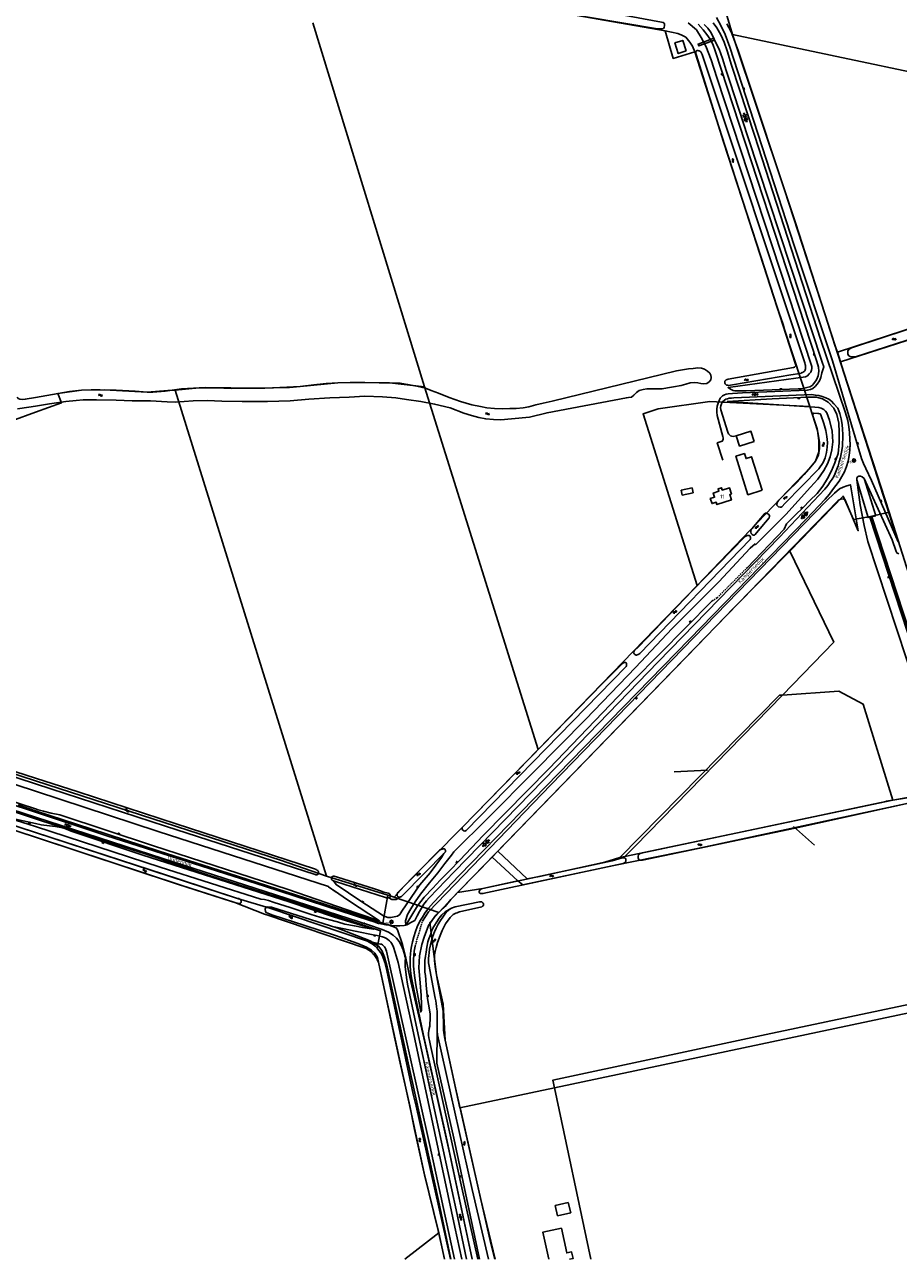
# Model space of a CAD drawing. Header units: metres. Extents: x 51973 to 58000, y 375000 to 380663.
# Tile 5 of 56: x 53993 to 54557, y 375000 to 375796. Entities that reach past the tile are written whole.
import ezdxf
from ezdxf.enums import TextEntityAlignment as Align

# ---------------------------------------------------------------- set-up
doc = ezdxf.new("R2010")
doc.units = ezdxf.units.M
doc.header["$LTSCALE"] = 0.1
doc.linetypes.add('LP', pattern=[14, 9, -5])
doc.layers.get('0').update_dxf_attribs({"linetype": 'CONTINUOUS'})
doc.layers.add('B-WA-OG-TOPOGRAFIE-G', color=253, linetype='CONTINUOUS')
doc.styles.add('ISOCP', font='ISOCP.shx', dxfattribs={"height": 1.8})

# ---------------------------------------------------------------- blocks, each defined once
blk = doc.blocks.new('S04')
at = {"color": 0}
for p, q in [((0, 0.5), (0.5, 0.5)), ((0, 0.25), (1, 0.25)), ((0, 0), (0.5, 0)), ((0, -0.25), (1, -0.25)), ((0, -0.5), (0.5, -0.5))]:
    blk.add_line(p, q, dxfattribs=at)
blk = doc.blocks.new('M01')
at = {"color": 0}
for radius in [1.05, 0.625]:
    blk.add_circle((0, 0), radius, dxfattribs=at)
blk = doc.blocks.new('BIJPIJL')
at = {"color": 0}
blk.add_line((0, 0), (1, 0), dxfattribs=at)
blk = doc.blocks.new('S012')
at = {"color": 0}
for p, q in [((1.18, 2.05), (0, 0)), ((1.18, -2.05), (0, 0)), ((1.4, 0), (0.21, -2.05)), ((1.4, 0), (0.22, 2.05))]:
    blk.add_line(p, q, dxfattribs=at)
blk = doc.blocks.new('S05')
at = {"color": 0}
for p, q in [((0.08, 0.3), (0.38, 0.59)), ((0.11, -0.19), (0.41, 0.09)), ((0.38, 0.59), (0.68, 0.71)), ((0.41, 0.09), (0.71, 0.21)), ((0.68, 0.71), (1.01, 0.62)), ((0.71, 0.21), (1.02, 0.12)), ((1.01, 0.62), (1.33, 0.37)), ((1.02, 0.12), (1.36, -0.12)), ((1.33, 0.37), (1.66, 0.13)), ((1.66, 0.13), (1.97, 0.04)), ((1.97, 0.04), (2.28, 0.16)), ((2.28, 0.16), (2.58, 0.44)), ((1.36, -0.12), (1.68, -0.37)), ((1.68, -0.37), (2, -0.46)), ((2, -0.46), (2.31, -0.33)), ((2.31, -0.33), (2.61, -0.05))]:
    blk.add_line(p, q, dxfattribs=at)
blk = doc.blocks.new('S016')
at = {"color": 0, "linetype": 'Continuous'}
for points in [[(0.01, -0.38), (2.65, 1.15)], [(2.65, -1.15), (0.01, 0.38)], [(5.07, -1.15), (1.09, 1.15)], [(1.09, -1.15), (5.07, 1.15)], [(6.16, -0.38), (3.51, 1.15)], [(3.51, -1.15), (6.16, 0.37)]]:
    blk.add_lwpolyline(points, dxfattribs=at)

msp = doc.modelspace()

# ---------------------------------------------------------------- linework, layer by layer
at = {"layer": 'B-WA-OG-TOPOGRAFIE-G'}
for points in [[(54405.77, 375796.734), (54405.754, 375795.882), (54405.651, 375794.614), (54405.083, 375793.99), (54404.225, 375793.728), (54403.293, 375793.726), (54402.282, 375793.765), (54401.232, 375793.845), (54287.464, 375813.073), (54285.864, 375813.401), (54284.645, 375813.98), (54283.981, 375814.568), (54283.701, 375815.486), (54283.722, 375816.577), (54283.747, 375817.886), (54283.999, 375818.615), (54284.804, 375819.214), (54285.825, 375819.691), (54286.799, 375819.831), (54287.91, 375819.81), (54403.853, 375798.12), (54404.881, 375797.942), (54405.605, 375797.412), (54405.77, 375796.734)], [(54271.067, 375817.129), (54283.274, 375813.474), (54314.904, 375808.435), (54406.262, 375792.44)], [(54441.775, 375817.192), (54449.68, 375790.181)], [(54178.998, 375797.646), (54250.984, 375562.721)], [(54421.104, 375797.652), (54426.493, 375793.106), (54429.453, 375788.11), (54432.482, 375782.596), (54435.844, 375773.704), (54439.419, 375762.427), (54500.818, 375575.842), (54500.797, 375574.732), (54500.594, 375573.466), (54500.116, 375572.344), (54499.063, 375571.194), (54497.948, 375569.965), (54496.743, 375569.194), (54446.817, 375562.349), (54448.267, 375561.408), (54450.094, 375560.441), (54451.024, 375560.304)], [(54427.437, 375796.857), (54430.657, 375793.007), (54433.043, 375790.164), (54435.208, 375787.167), (54436.951, 375783.92), (54438.456, 375779.606), (54504.073, 375579.054), (54505.098, 375575.582), (54505.267, 375573.02), (54504.831, 375569.893), (54503.711, 375567.336), (54502.118, 375564.926), (54500.923, 375563.679), (54499.52, 375562.912), (54497.505, 375562.296)], [(54435.47, 375791.86), (54433.7, 375794.12), (54432.43, 375795.48), (54431.25, 375796.66)], [(54524.822, 375518.487), (54525.284, 375522.08), (54525.611, 375525.682), (54525.393, 375528.884), (54525.124, 375533.341), (54524.717, 375536.919), (54523.964, 375541.179), (54522.385, 375546.784), (54506.335, 375593.652), (54463.952, 375724.563), (54449.014, 375770.418), (54446.114, 375779.599), (54444.178, 375785.23), (54442.006, 375789.973), (54439.412, 375794.387), (54437.067, 375797.708)], [(54556.528, 375462.742), (54539.299, 375502.499), (54535.678, 375510.138), (54534.088, 375513.442), (54532.887, 375516.513), (54514.208, 375579.598), (54489.437, 375653.998), (54448.008, 375781.867), (54444.975, 375790.194), (54442.106, 375796), (54439.318, 375800.978)], [(54446.044, 375797.072), (54448.695, 375791.897), (54453.292, 375779.849), (54490.272, 375668.657), (54519.678, 375577.286), (54556.528, 375462.742)], [(53905.357, 375795.214), (53984.732, 375540.817), (54000, 375546.378)], [(54406.262, 375792.44), (54414.461, 375790.818), (54416.893, 375789.735), (54419.532, 375788.358), (54422.022, 375785.225), (54423.846, 375782.625), (54425.299, 375779.014)], [(54406.262, 375792.44), (54411.365, 375774.723), (54425.299, 375779.014)], [(54437.539, 375787.678), (54427.423, 375783.958), (54427.886, 375782.7), (54438.002, 375786.42)], [(54435.47, 375791.86), (54437.539, 375787.678), (54438.002, 375786.42), (54441.015, 375780.609), (54443.141, 375774.557), (54445.494, 375766.814), (54447.88, 375759.845), (54459.581, 375724.19), (54507.517, 375578.651), (54508.533, 375575.677), (54507.289, 375571.89), (54506.595, 375568.769), (54505.723, 375566.722), (54504.334, 375564.626), (54502.915, 375563.046), (54501.441, 375561.665)], [(54449.68, 375790.181), (54643.371, 375749.324)], [(54449.68, 375790.181), (54483.211, 375689.889), (54509.383, 375609.276), (54515.874, 375589.106), (54517.255, 375585.136)], [(54419.74, 375779.54), (54417.55, 375786.339), (54412.5, 375784.72), (54414.59, 375777.839), (54419.74, 375779.54)], [(54425.971, 375778.217), (54425.986, 375779.01), (54426.212, 375779.422), (54426.494, 375779.655), (54426.932, 375779.726), (54427.368, 375779.698), (54427.981, 375779.567), (54428.138, 375779.505), (54428.532, 375779.358), (54429.177, 375778.87), (54429.699, 375778.146), (54430.1, 375777.305), (54496.223, 375578.33), (54496.577, 375577.133), (54496.687, 375576.675), (54496.735, 375576.079)], [(54425.299, 375779.014), (54442.673, 375724.499), (54478.454, 375614.046), (54482.297, 375603.013), (54483.19, 375599.736), (54499.456, 375550.061)], [(54496.763, 375574.392), (54496.594, 375573.859), (54496.428, 375573.486), (54496.204, 375573.153), (54495.82, 375572.783), (54495.377, 375572.434), (54494.895, 375572.166), (54494.475, 375571.995), (54494.135, 375571.823), (54493.835, 375571.69), (54492.958, 375571.508), (54487.307, 375570.624), (54449.587, 375564.042), (54447.121, 375563.751), (54446.468, 375563.803), (54445.817, 375563.994), (54445.248, 375564.323), (54444.88, 375564.806), (54444.651, 375565.286), (54444.597, 375565.585), (54444.603, 375565.902), (54444.733, 375566.455), (54445.02, 375566.946), (54445.483, 375567.294), (54446.879, 375567.704), (54488.965, 375575.354), (54489.564, 375575.58), (54490.106, 375575.927), (54490.452, 375576.377), (54490.462, 375576.873), (54490.314, 375577.471), (54468.034, 375646.181), (54443.806, 375720.9), (54426.09, 375777.203), (54425.971, 375778.217)], [(54517.255, 375585.136), (54570.736, 375602.581), (54613.935, 375616.845), (54630.617, 375622.284)], [(54628.285, 375621.583), (54528.316, 375588.575), (54526.32, 375587.892), (54524.918, 375587.107), (54524.121, 375586.022), (54524.029, 375585.149), (54524.074, 375584.212), (54524.286, 375583.467), (54524.76, 375582.833), (54525.64, 375582.402), (54526.669, 375582.244), (54527.803, 375582.203), (54528.999, 375582.238), (54602.296, 375605.737)], [(54519.192, 375579.001), (54592.809, 375602.583), (54614.026, 375609.836), (54631.929, 375616.285)], [(54517.255, 375585.136), (54519.192, 375579.001)], [(54274.205, 375553.336), (54281.366, 375551.216), (54286.979, 375550.117), (54291.169, 375549.263), (54296.16, 375548.811), (54301.237, 375548.714), (54305.961, 375548.823), (54310.109, 375548.922), (54314.659, 375549.312), (54318.183, 375549.939), (54322.71, 375551.202), (54327.493, 375552.321), (54333.271, 375553.6), (54413.513, 375573.061), (54421.137, 375574.384), (54424.198, 375574.722)], [(54411.651, 375562.78), (54416.57, 375563.758), (54419.459, 375564.437), (54422.315, 375565.414), (54424.977, 375565.621), (54427.157, 375565.5), (54429.251, 375565.024), (54431.032, 375564.792), (54433.138, 375564.95), (54434.547, 375566.014), (54435.543, 375567.245), (54435.791, 375568.808), (54435.682, 375570.377), (54434.953, 375571.7), (54433.408, 375572.9), (54431.468, 375574.128), (54429.618, 375574.937), (54427.16, 375575.003), (54424.198, 375574.722)], [(54496.735, 375576.079), (54496.821, 375575.383), (54496.811, 375574.827), (54496.763, 375574.392)], [(54519.192, 375579.001), (54521.386, 375571.976), (54550.646, 375481.906)], [(54000, 375555.931), (54021.974, 375559.707), (54029.689, 375560.612), (54035.865, 375560.911), (54041.717, 375560.898), (54051.967, 375560.564), (54064.335, 375559.932), (54071.922, 375559.351), (54075.67, 375559.28), (54083.681, 375560.099), (54094.102, 375561.448), (54101.989, 375561.972), (54109.534, 375562.305), (54116.375, 375562.135), (54126.745, 375561.838), (54138.135, 375561.958), (54147.956, 375561.99), (54157.605, 375562.381), (54163.894, 375562.4), (54170.729, 375562.945), (54179.56, 375564.086), (54187.431, 375564.888), (54194.98, 375565.419), (54202.957, 375565.525), (54212.404, 375565.682), (54221.605, 375565.487), (54228.308, 375565.36), (54235.207, 375565.089), (54239.974, 375564.364), (54245.964, 375563.218), (54251.613, 375561.9), (54255.317, 375560.56), (54259.883, 375558.648), (54266.933, 375555.915), (54274.205, 375553.336)], [(54090.006, 375560.711), (54105.546, 375562.129), (54126.025, 375562.265), (54144.329, 375561.978), (54153.588, 375562.218), (54170.729, 375562.945), (54194.98, 375565.419), (54209.719, 375565.637), (54228.308, 375565.36), (54250.984, 375562.721)], [(54000, 375546.378), (54016.819, 375552.503), (54014.342, 375558.501), (54029.689, 375560.612), (54044.334, 375560.938), (54071.922, 375559.351), (54085.411, 375560.482), (54090.006, 375560.711)], [(54000, 375550.4), (54008.948, 375551.781), (54019.61, 375553.285), (54026.272, 375554.11), (54030.841, 375554.44), (54039.235, 375554.518), (54052.084, 375554.194), (54062.355, 375553.879), (54074.078, 375553.775), (54084.877, 375553.093), (54090.627, 375552.944), (54095.871, 375553.261), (54101.752, 375553.724), (54110.824, 375554.007), (54120.22, 375553.63), (54133.249, 375553.342), (54149.577, 375553.369), (54164.228, 375553.883), (54176.271, 375554.963), (54189.794, 375555.638), (54202.244, 375556.214), (54212.352, 375556.736), (54223.832, 375556.359), (54232.389, 375555.64), (54239.275, 375554.715), (54248.633, 375553.347), (54257.449, 375551.671), (54267.462, 375549.298), (54276.404, 375545.894), (54281.193, 375544.236), (54285.891, 375542.976), (54290.418, 375542.096), (54295.349, 375541.665), (54300.268, 375541.611), (54306.964, 375542.138)], [(54090.006, 375560.711), (54187.81, 375247.128)], [(54250.984, 375562.721), (54324.209, 375328.812)], [(54306.964, 375542.138), (54318.57, 375543.167), (54330.034, 375546.142), (54381.224, 375555.801), (54382.534, 375555.836), (54384.466, 375556.255), (54385.957, 375557.457), (54387.756, 375559.188), (54389.465, 375560.406), (54391.898, 375561.034), (54394.286, 375561.464), (54397.421, 375561.484), (54400.475, 375561.426), (54404.167, 375561.514), (54407.73, 375562.121), (54411.651, 375562.78)], [(54443.384, 375515.435), (54439.809, 375526.673), (54442.963, 375527.724), (54443.451, 375528.309), (54443.623, 375529.02), (54443.639, 375529.834), (54443.419, 375530.79), (54439.709, 375544.351), (54439.51, 375546.418), (54439.608, 375548.44), (54439.764, 375550.361), (54440.509, 375553.006), (54441.64, 375555.443), (54443.163, 375556.962), (54444.487, 375557.731), (54445.544, 375558.008), (54446.842, 375558.317), (54449.662, 375558.585), (54456.118, 375559.017), (54497.89, 375560.662), (54499.861, 375561.001), (54501.441, 375561.665)], [(54514.904, 375551.906), (54513.486, 375553.481), (54511.807, 375554.941), (54509.859, 375555.752), (54507.555, 375556.669), (54505.342, 375557.127), (54503.008, 375557.529), (54500.712, 375557.791), (54450.48, 375555.732), (54448.93, 375555.603), (54447.538, 375555.431), (54446.502, 375555.173), (54445.403, 375554.757), (54444.438, 375554.121), (54443.231, 375553.212), (54442.531, 375551.916), (54442.05, 375550.596), (54441.789, 375549.39), (54442.02, 375547.957), (54446.585, 375533.507), (54447.024, 375532.586), (54447.585, 375531.822), (54448.328, 375531.252), (54449.095, 375530.92), (54449.966, 375530.824), (54451.95, 375531.269)], [(54497.505, 375562.296), (54495.751, 375561.913), (54494.02, 375561.608), (54491.993, 375561.429), (54458.483, 375560.321), (54451.024, 375560.304)], [(53988.1, 375556.087), (53988.897, 375555.238), (53989.96, 375554.782), (53991.446, 375554.694), (53993.392, 375554.796), (54000, 375555.931)], [(54000, 375550.4), (53995.676, 375549.733), (53988.414, 375548.602)], [(54426.928, 375434.605), (54391.96, 375545.35), (54401.66, 375548.63), (54435.03, 375553.3), (54499.456, 375550.061)], [(54426.928, 375434.605), (54500.2, 375511.119), (54503.249, 375514.95), (54505.398, 375520.906), (54505.42, 375528.22), (54504.487, 375534.697), (54499.456, 375550.061)], [(54446.268, 375553.332), (54475.185, 375554.984), (54498.282, 375556.23), (54503.756, 375556.166), (54507.747, 375555.006), (54511.386, 375552.896), (54514.951, 375549.112), (54517.015, 375545.021), (54518.215, 375539.325), (54518.524, 375533.625), (54518.471, 375526.722), (54517.784, 375519.772), (54515.687, 375513.86), (54513.483, 375508.525), (54510.99, 375503.712), (54507.939, 375498.692), (54504.141, 375494.082), (54499.61, 375489.506), (54495.219, 375484.987), (54490.007, 375480.067), (54484.563, 375474.457)], [(54446.268, 375553.332), (54502.841, 375549.795), (54505.257, 375549.55), (54506.914, 375549.043), (54508.504, 375548.14), (54509.596, 375547.166), (54510.408, 375546.04), (54512.164, 375541.364), (54513.871, 375534.15), (54514.376, 375527.296), (54513.625, 375522.271), (54512.525, 375517.61), (54510.931, 375513.077), (54508.489, 375508.839), (54504.576, 375503.358), (54499.973, 375498.169), (54484.001, 375480.38)], [(54516.858, 375509.691), (54517.693, 375511.897), (54518.535, 375514.44), (54519.208, 375517.132), (54519.724, 375519.556), (54520.24, 375521.669), (54520.494, 375524.6), (54520.619, 375526.998), (54520.718, 375529.06), (54520.778, 375532.233), (54520.619, 375535.291), (54520.285, 375538.611), (54519.621, 375542.274), (54518.811, 375545.602), (54517.61, 375549.106), (54514.904, 375551.906)], [(54517.498, 375549.222), (54517.61, 375549.106)], [(54510.836, 375526.867), (54510.475, 375530.842), (54509.833, 375534.624), (54508.552, 375539.211), (54506.694, 375544.782), (54506.188, 375545.327), (54505.399, 375545.56), (54504.627, 375545.614), (54502.109, 375545.742), (54501.73, 375545.59), (54501.38, 375544.962), (54501.364, 375544.129), (54504.18, 375535.703), (54505.183, 375531.062), (54505.802, 375527.122), (54505.763, 375522.976), (54505.028, 375518.804), (54503.249, 375514.95), (54500.2, 375511.119), (54495.902, 375506.281), (54491.023, 375501.137), (54485.847, 375496.018), (54480.02, 375490.097), (54479.576, 375489.669), (54478.966, 375488.907), (54478.335, 375488.066), (54478.142, 375487.296), (54478.285, 375486.48), (54478.828, 375485.835), (54479.375, 375485.368), (54480.324, 375485.211), (54480.959, 375485.239), (54481.419, 375485.429), (54481.762, 375485.72), (54483.305, 375487.555)], [(54463.66, 375527.499), (54461.53, 375534.199), (54451.95, 375531.269), (54454.159, 375524.599), (54463.66, 375527.499)], [(54483.305, 375487.555), (54505.395, 375509.949), (54508.012, 375513.986), (54509.417, 375516.955), (54510.179, 375520.492), (54510.601, 375523.916), (54510.836, 375526.867)], [(54281.766, 375000), (54265.26, 375077.135), (54250.033, 375145.355), (54243.028, 375179.372), (54242.359, 375182.801), (54241.926, 375186.15), (54241.709, 375189.281), (54241.646, 375191.959), (54241.682, 375194.715), (54241.911, 375196.918), (54242.163, 375199.495), (54242.491, 375201.777), (54243.177, 375204.706), (54244.083, 375208.106), (54245.146, 375211.407), (54246.286, 375214.451), (54248, 375218.024), (54249.571, 375220.77), (54251.122, 375223.32), (54253.424, 375226.574), (54256.674, 375230.236), (54273.214, 375247.658), (54345.239, 375321.593), (54421.783, 375400.007), (54497.283, 375477.766), (54509.406, 375490.331), (54512.128, 375493.672), (54514.225, 375496.469), (54516.359, 375499.127), (54518.378, 375502.044), (54520.181, 375505.005), (54521.791, 375507.963), (54523.101, 375511.456), (54524.198, 375514.888), (54524.822, 375518.487)], [(54468.76, 375496.07), (54459.549, 375493.16), (54451.78, 375517.989), (54457.34, 375519.76), (54458.35, 375516.559), (54461.92, 375517.709), (54468.76, 375496.07)], [(54000, 375288.359), (54045.96, 375273.252), (54147.707, 375240.603), (54215.711, 375218.517), (54218.451, 375217.611), (54220.641, 375216.935), (54222.913, 375216.455), (54225.957, 375215.861), (54229.636, 375215.275), (54232.708, 375215.098), (54235.108, 375215.112), (54237.749, 375215.24), (54239.544, 375215.722), (54240.807, 375216.392), (54241.771, 375217.008), (54243.895, 375218.119), (54244.638, 375218.508), (54244.677, 375218.594), (54246.171, 375221.676), (54247.624, 375224.345), (54249.054, 375226.58), (54250.545, 375229.052), (54252.252, 375231.325), (54253.896, 375233.146), (54270.176, 375249.96), (54344.131, 375325.919), (54401.665, 375385.372), (54479.857, 375465.897), (54509.25, 375496.722), (54511.203, 375499.245), (54512.674, 375501.478), (54513.939, 375503.339), (54514.982, 375504.985), (54515.985, 375507.625), (54516.858, 375509.691)], [(54605.544, 375254.831), (54536.98, 375463.071), (54534.635, 375473.409), (54531.943, 375486.647), (54529.763, 375502.729), (54529.883, 375503.864), (54530.297, 375504.674), (54531.024, 375505.14), (54532.261, 375505.117), (54533.313, 375504.819), (54534.569, 375503.679), (54552.54, 375464.044), (54555.218, 375456.632), (54555.622, 375455.767), (54557.026, 375455.103)], [(54529.763, 375502.729), (54537.053, 375478.514), (54538.116, 375478.749)], [(54534.569, 375503.679), (54542.055, 375479.622), (54539.517, 375479.06)], [(54244.857, 375201.991), (54244.319, 375198.708), (54243.899, 375193.34), (54243.917, 375189.074), (54244.436, 375182.973), (54245.297, 375177.144), (54248.514, 375159.625), (54248.92, 375160.762), (54249.101, 375164.375), (54248.736, 375170.214), (54248.117, 375178.36), (54247.251, 375188.118), (54247.716, 375195.826), (54249.202, 375203.059), (54250.763, 375207.91), (54253.541, 375215.257), (54258.293, 375222.011), (54264.173, 375227.652), (54267.887, 375232.045), (54517.679, 375489.281), (54518.426, 375489.981), (54519.606, 375490.455), (54520.976, 375490.528), (54522.274, 375489.908), (54522.994, 375488.168), (54530.743, 375470.007), (54525.733, 375499.662), (54523.357, 375498.854), (54521.039, 375498.006), (54518.66, 375497.019), (54515.473, 375494.263), (54510.055, 375488.99)], [(54423.705, 375497.569), (54416.456, 375496.184)], [(54416.456, 375496.184), (54417.058, 375493.032)], [(54417.058, 375493.032), (54424.307, 375494.417)], [(54424.307, 375494.417), (54423.705, 375497.569)], [(54448.99, 375493.66), (54447.74, 375497.649), (54443.06, 375496.18), (54442.57, 375497.73), (54440.359, 375497.029), (54440.869, 375495.459), (54437.24, 375494.329), (54438.11, 375491.639), (54435.27, 375490.709), (54436.41, 375487.459), (54439.139, 375488.339), (54439.61, 375486.869), (54448.97, 375489.839), (54447.88, 375493.31), (54448.99, 375493.66)], [(54249.567, 375218.03), (54253.435, 375224.226), (54332.404, 375306.026), (54510.055, 375488.99)], [(54486.563, 375456.75), (54520.946, 375492.36), (54527.577, 375477.134), (54538.742, 375479.12)], [(54473.435, 375479.768), (54473.423, 375479.113), (54473.25, 375478.383), (54465.029, 375468.58), (54464.216, 375467.564), (54463.733, 375467.196), (54463.038, 375467.189), (54462.211, 375467.523), (54461.669, 375468.188), (54461.425, 375468.966), (54461.462, 375469.818), (54461.697, 375470.727), (54462.003, 375471.157), (54470.205, 375480.96), (54470.865, 375481.285), (54471.658, 375481.25), (54472.465, 375480.917), (54473.032, 375480.45), (54473.435, 375479.768)], [(54464.16, 375461.494), (54464.608, 375461.089), (54484.001, 375480.38)], [(54538.116, 375478.749), (54611.017, 375256.268), (54611.739, 375254.259), (54612.673, 375253.005), (54614.305, 375251.659), (54616.28, 375250.545), (54618.508, 375250.165), (54642.642, 375249.724), (54645.214, 375248.54), (54647.255, 375246.687), (54648.898, 375243.744), (54649.643, 375240.877), (54655.443, 375106.152), (54658.557, 375046.177), (54661.156, 375000)], [(54538.742, 375479.12), (54550.646, 375481.906)], [(54538.742, 375479.12), (54610.341, 375259.621), (54612.207, 375255.297), (54614.848, 375252.213), (54616.829, 375251.082), (54636.353, 375251.082)], [(54539.517, 375479.06), (54612.478, 375256.481), (54613.018, 375255.473), (54613.836, 375254.401), (54614.898, 375253.543), (54615.784, 375252.889), (54616.953, 375252.468), (54617.927, 375252.231), (54642.575, 375251.521), (54644.221, 375250.972), (54645.289, 375250.454), (54646.647, 375249.432), (54648.121, 375248.188), (54648.954, 375246.816), (54649.529, 375245.528), (54650.233, 375243.64), (54650.527, 375241.2), (54655.231, 375150.251), (54660.828, 375032.868), (54662.431, 375000)], [(54550.646, 375481.906), (54621.29, 375259.56)], [(54459.006, 375446.118), (54482.991, 375471.055), (54484.563, 375474.457)], [(54269.616, 375262.533), (54292.265, 375284.908), (54321.152, 375314.176), (54354.976, 375348.488), (54387.054, 375381.702), (54410.805, 375406.941), (54440.837, 375436.921), (54461.094, 375458.835), (54464.16, 375461.494)], [(54461.276, 375465.279), (54461.167, 375464.745), (54460.922, 375464.413), (54389.768, 375390.876), (54389.244, 375390.449), (54388.762, 375390.141), (54388.202, 375389.894), (54387.683, 375389.765), (54387.267, 375389.773), (54387.011, 375389.897), (54386.601, 375390.222), (54386.173, 375390.666), (54385.943, 375391.107), (54385.832, 375391.526), (54385.921, 375392), (54386.124, 375392.274), (54386.409, 375392.646), (54388.936, 375395.137), (54424.072, 375431.666), (54457.481, 375466.045), (54457.762, 375466.199), (54458.244, 375466.527), (54458.745, 375466.755), (54459.323, 375466.903), (54459.86, 375466.972), (54460.059, 375466.988), (54460.493, 375466.881), (54460.845, 375466.596), (54461.114, 375466.175), (54461.264, 375465.676), (54461.276, 375465.279)], [(54298.293, 375263.357), (54427.133, 375396.037), (54450.358, 375419.954), (54486.563, 375456.75)], [(54486.563, 375456.75), (54514.969, 375398.028), (54481.785, 375363.988)], [(54324.209, 375328.812), (54426.928, 375434.605)], [(54269.919, 375262.832), (54268.435, 375260.781), (54264.086, 375255.369), (54259.527, 375249.345), (54254.107, 375242.862), (54248.332, 375235.453), (54244.886, 375230.578), (54242.141, 375226.048), (54239.968, 375222.34), (54238.601, 375218.299), (54238.842, 375215.533), (54242.659, 375222.011), (54246.406, 375228.089), (54250.697, 375233.622), (54256.223, 375239.409), (54260.965, 375244.596), (54266.991, 375250.611), (54273.691, 375257.586), (54288.751, 375273.369), (54331.316, 375316.621), (54385.563, 375373.22), (54436.537, 375424.683)], [(54275.328, 375278.637), (54319.251, 375323.715), (54365.69, 375371.456), (54378.752, 375384.38), (54379.255, 375384.747), (54379.696, 375384.977), (54380.154, 375385.067), (54380.649, 375384.979), (54381.02, 375384.674), (54381.27, 375384.253), (54381.319, 375383.716)], [(54381.319, 375383.716), (54381.313, 375383.399), (54381.225, 375382.944), (54381.097, 375382.47), (54380.812, 375382.119), (54277.828, 375276.635)], [(54481.785, 375363.988), (54518.281, 375366.584), (54533.817, 375358.115), (54553.006, 375296.267)], [(53636.926, 375341.712), (53656.73, 375348.148), (53660.807, 375349.408), (53701.08, 375361.854), (53706.331, 375363.353), (53709.496, 375364.154), (53709.999, 375364.501), (53712.663, 375364.808), (53714.271, 375364.896), (53714.972, 375364.872), (53715.402, 375364.855), (53716.253, 375364.759), (53718.508, 375364.063), (53803.857, 375336.368), (53944.612, 375290.438), (53966.773, 375283.171), (53970.71, 375281.873), (54000, 375272.226)], [(54377.03, 375259.192), (54479.853, 375363.851), (54481.785, 375363.988)], [(54481.785, 375363.988), (54386.778, 375266.53), (54380.258, 375259.866)], [(54000, 375290.513), (53958.856, 375303.955), (53900.218, 375322.986), (53900.98, 375323.448), (53901.78, 375323.75), (53902.754, 375323.89), (53903.808, 375323.989), (53904.919, 375323.988), (53907.259, 375323.943), (53909.48, 375323.901), (53911.543, 375323.881), (53913.804, 375323.838), (53917.99, 375323.858), (53919.917, 375323.98), (53921.89, 375324.438), (53923.451, 375325.182), (53925.483, 375326.323), (54000, 375302.072)], [(54000, 375306.809), (53931.974, 375328.948), (53930.378, 375329.514), (53929.75, 375329.863), (53929.36, 375330.248), (53929.191, 375330.707), (53929.197, 375331.064), (53929.268, 375331.638), (53929.435, 375332.091), (53929.82, 375332.501), (53930.3, 375332.69), (53930.757, 375332.741), (53931.352, 375332.749), (53931.827, 375332.681), (53933.248, 375332.257), (53968.356, 375320.458), (54000, 375310.338)], [(54231.307, 375233.633), (54237.883, 375240.737), (54275.446, 375278.758), (54324.209, 375328.812)], [(54000, 375285.223), (53944.065, 375303.383), (53898.685, 375318.333), (53899.598, 375321.104), (53944.287, 375306.672), (54000, 375288.359)], [(53981.471, 375314.576), (54000, 375308.578)], [(54000, 375306.809), (54009.934, 375303.577), (54083.912, 375279.492), (54180.308, 375248.156), (54180.842, 375248.086), (54181.398, 375248.095), (54181.936, 375248.224), (54182.436, 375248.472), (54182.682, 375248.864), (54182.708, 375249.201), (54182.657, 375249.619), (54182.449, 375250.178), (54182.161, 375250.699), (54181.81, 375251.024), (54181.574, 375251.107), (54181.005, 375251.436), (54179.963, 375251.951), (54090.823, 375280.928), (54027.592, 375301.515), (54000, 375310.338)], [(54000, 375308.578), (54158.718, 375257.197)], [(54000, 375302.067), (54079.166, 375276.012)], [(53951.87, 375299.965), (54000, 375284.206)], [(54311.089, 375244.222), (54314.425, 375241.493), (54373.076, 375253.959), (54429.254, 375265.457), (54564.227, 375294.448), (54567.645, 375284.438), (54581.856, 375287.505), (54583.111, 375287.224), (54584.012, 375287.137), (54584.677, 375286.197), (54609.723, 375216.826), (54635.613, 375221.825), (54637.305, 375180.038)], [(54380.258, 375259.866), (54553.006, 375296.267)], [(54567.296, 375295.295), (54567.954, 375295.325), (54568.346, 375295.609), (54568.56, 375296.321), (54568.434, 375297.509), (54567.825, 375298.079), (54566.913, 375298.395), (54566.315, 375298.426), (54549.064, 375295.531), (54548.446, 375295.344), (54471.139, 375279.001), (54390.646, 375262.005), (54390.126, 375261.777), (54389.504, 375261.392), (54389.058, 375260.924), (54388.843, 375260.055), (54388.844, 375259.063), (54388.968, 375258.267), (54389.216, 375257.767), (54389.647, 375257.461), (54390.281, 375257.389), (54391.494, 375257.565), (54490.149, 375278.183), (54565.131, 375294.736)], [(54553.006, 375296.267), (54564.833, 375298.403), (54567.672, 375289.241), (54580.008, 375291.557), (54582.386, 375292.115), (54583.787, 375292.136), (54585.389, 375292.094), (54587.369, 375292.094), (54588.218, 375290.113), (54589.26, 375289.667), (54613.685, 375221.071), (54637.701, 375226.718)], [(54000, 375272.221), (53966.773, 375283.171), (53965.807, 375283.507), (53964.983, 375283.959), (53964.496, 375284.445), (53964.209, 375284.986), (53964.259, 375285.54), (53964.524, 375285.912), (53965.202, 375286.098), (53965.877, 375286.105), (53966.748, 375286.029), (53967.539, 375285.875), (54000, 375275.307)], [(53966.748, 375286.029), (54000, 375275.232)], [(53988.816, 375293.093), (54000, 375289.41)], [(54000, 375290.513), (54001.739, 375289.945), (54005.054, 375289.009), (54010.131, 375287.841), (54015.584, 375286.646), (54076.11, 375266.726), (54162.412, 375238.736), (54207.25, 375223.221), (54221.916, 375218.259), (54201.931, 375231.436), (54192.276, 375238.028), (54193.973, 375236.775), (54189.097, 375240.375)], [(54000, 375289.41), (54035.725, 375277.646), (54079.814, 375263.385), (54112.856, 375252.75)], [(54000, 375279.124), (53983.644, 375284.449), (53987.081, 375283.836), (54000, 375281.085)], [(54000, 375285.223), (54082.203, 375258.535), (54214.744, 375215.678), (54223.556, 375212.733), (54227.67, 375211.008), (54230.749, 375209.144), (54232.874, 375207.179), (54234.519, 375205.005), (54235.862, 375202.619), (54237.274, 375199.675), (54238.586, 375194.481), (54238.326, 375195.509)], [(54000, 375284.206), (54003.868, 375282.94), (54034.924, 375272.893), (54070.669, 375261.499)], [(54000, 375281.085), (54003.56, 375280.328), (54009.062, 375279.648), (54012.844, 375279.259), (54016.265, 375278.658), (54018.889, 375277.913), (54022.942, 375276.11), (54069.248, 375260.627), (54163.587, 375230.619), (54192.919, 375220.736), (54218.246, 375213.052), (54211.044, 375214.102), (54205.745, 375215.036), (54199.598, 375216.224), (54194.785, 375217.705), (54188.921, 375219.166), (54183.316, 375220.701), (54177.793, 375222.393), (54172.057, 375224.347), (54164.331, 375226.974), (54154.057, 375230.245), (54150.23, 375231.389), (54147.623, 375232.014), (54145.189, 375232.358), (54145.419, 375232.34)], [(54000, 375279.125), (54080.496, 375252.991)], [(54277.828, 375276.635), (54276.985, 375276.225), (54276.316, 375276.393), (54275.536, 375277.063), (54275.313, 375277.565), (54275.328, 375278.637)], [(54000, 375272.221), (54091.492, 375242.07), (54126.473, 375230.87), (54130.635, 375229.62), (54131.228, 375229.509), (54131.824, 375229.577), (54132.285, 375229.787), (54132.628, 375230.118), (54132.721, 375230.83), (54132.653, 375231.407), (54132.519, 375231.687), (54132.267, 375232.009), (54131.798, 375232.335), (54131.208, 375232.644), (54130.399, 375232.858), (54000, 375275.307)], [(54000, 375275.232), (54091.728, 375245.447), (54130.399, 375232.858), (54151.24, 375226.586), (54214.125, 375205.192), (54216.283, 375203.959), (54217.734, 375202.985), (54219.126, 375202.032), (54220.378, 375200.706)], [(54000, 375272.226), (54093.842, 375241.317), (54128.474, 375230.269), (54147.745, 375222.712), (54149.953, 375221.967), (54212.053, 375200.913), (54213.232, 375200.512), (54213.918, 375200.114), (54215.036, 375199.419), (54215.703, 375199.041), (54216.37, 375198.604), (54216.918, 375198.108), (54217.251, 375197.713), (54217.759, 375197.159), (54218.326, 375196.486), (54218.619, 375196.091), (54219.361, 375195.023), (54220.141, 375193.897), (54220.394, 375193.364), (54220.705, 375192.653), (54221.016, 375192.061)], [(54079.131, 375276.04), (54188.918, 375240.433)], [(54264.437, 375263.377), (54264.408, 375262.921), (54264.262, 375262.547), (54236.812, 375234.76), (54236.105, 375234.118), (54235.524, 375233.812), (54234.966, 375233.664), (54234.489, 375233.633), (54233.995, 375233.762), (54233.663, 375234.006), (54233.374, 375234.488), (54233.266, 375235.025), (54233.273, 375235.422), (54233.321, 375235.838), (54233.488, 375236.291), (54233.773, 375236.682), (54234.438, 375237.225), (54260.153, 375263.439), (54260.697, 375263.904), (54261.06, 375264.195), (54261.481, 375264.405), (54261.9, 375264.556), (54262.299, 375264.667), (54262.757, 375264.758), (54263.174, 375264.77), (54263.649, 375264.721), (54263.983, 375264.516), (54264.234, 375264.174), (54264.386, 375263.814), (54264.437, 375263.377)], [(54294.553, 375259.505), (54298.293, 375263.357)], [(54298.293, 375263.357), (54317.241, 375245.336), (54325.026, 375247.011), (54367.247, 375256.095), (54377.03, 375259.192)], [(54070.669, 375261.499), (54112.154, 375247.65), (54183.944, 375224.706), (54222.614, 375211.935), (54220.378, 375200.706)], [(54158.718, 375257.197), (54187.81, 375247.128)], [(54192.24, 375244.167), (54193.895, 375241.767), (54209.799, 375231.009), (54224.539, 375221.602), (54227.177, 375220.54), (54229.159, 375220.463), (54233.44, 375221.274), (54235.03, 375222.434), (54236.358, 375224.492), (54242.241, 375233.386), (54247.872, 375241.512), (54254.685, 375249.239), (54261.938, 375259.238), (54263.474, 375261.749)], [(54272.272, 375236.641), (54294.553, 375259.505)], [(54372.103, 375257.14), (54378.488, 375259.042), (54378.885, 375259.035), (54379.301, 375259.007), (54379.815, 375258.918), (54380.347, 375258.729), (54380.6, 375258.486), (54380.753, 375258.186), (54380.901, 375257.627), (54380.893, 375257.171), (54380.805, 375256.717), (54380.638, 375256.303), (54380.315, 375256.012), (54379.893, 375255.702), (54379.113, 375255.38), (54378.074, 375255.023), (54288.615, 375235.975), (54288.197, 375235.943), (54287.702, 375235.953), (54287.167, 375236.003), (54286.713, 375236.13), (54286.383, 375236.514), (54286.272, 375236.932), (54286.28, 375237.349), (54286.348, 375237.804), (54286.634, 375238.255), (54287.058, 375238.623), (54287.719, 375238.928), (54288.497, 375239.152), (54372.103, 375257.14)], [(54294.553, 375259.505), (54311.089, 375244.222)], [(54372.103, 375257.14), (54372.742, 375257.346), (54373.183, 375257.596)], [(54377.03, 375259.192), (54380.258, 375259.866)], [(54080.449, 375253.006), (54145.419, 375232.34)], [(54112.856, 375252.75), (54185.78, 375229.384), (54223.972, 375216.927)], [(54187.81, 375247.128), (54227.372, 375234.854)], [(54228.928, 375234.374), (54228.84, 375233.88), (54228.535, 375233.489), (54228.054, 375233.26), (54227.418, 375233.212), (54226.506, 375233.23), (54225.715, 375233.364), (54193.555, 375243.717), (54192.254, 375244.159), (54191.41, 375244.631), (54191.041, 375245.055), (54190.833, 375245.594), (54190.841, 375246.031), (54191.01, 375246.563), (54191.533, 375246.91), (54192.13, 375247.058), (54192.607, 375247.068), (54193.24, 375246.997), (54194.247, 375246.72), (54219.409, 375238.702), (54221.853, 375237.901), (54224.79, 375236.873), (54227.497, 375236.286), (54228.047, 375236.037), (54228.536, 375235.631), (54228.763, 375235.091), (54228.894, 375234.633), (54228.928, 375234.374)], [(54272.272, 375236.641), (54288.497, 375239.152), (54311.089, 375244.222)], [(54223.972, 375216.927), (54227.372, 375234.854)], [(54227.372, 375234.854), (54231.307, 375233.633)], [(54227.956, 375233.253), (54229.759, 375232.176), (54231.048, 375232.112), (54232.577, 375232.182), (54234.966, 375233.664)], [(54231.307, 375233.633), (54260.198, 375223.683)], [(54288.451, 375227.746), (54288.906, 375228.196), (54289.046, 375228.609), (54289.049, 375229.101), (54288.836, 375229.692), (54288.426, 375230.246), (54287.935, 375230.505), (54287.286, 375230.568), (54286.459, 375230.553), (54270.792, 375227.476), (54268.266, 375226.467), (54267.219, 375225.784), (54265.439, 375224.378), (54264.051, 375222.732), (54262.7, 375220.634), (54261.211, 375218.517), (54259.702, 375216.163), (54258.544, 375213.552), (54257.35, 375211.315), (54256.349, 375208.486), (54255.464, 375205.184), (54254.761, 375202.846), (54254.233, 375200.074), (54253.865, 375197.714), (54253.696, 375195.904), (54253.675, 375195.687), (54253.589, 375194.329), (54253.544, 375193.365), (54253.552, 375191.357), (54253.663, 375190.215), (54257.826, 375168.498), (54258.151, 375166.783), (54258.475, 375165.009), (54258.759, 375163.177), (54258.985, 375161.424)], [(54260.198, 375223.683), (54272.272, 375236.641)], [(54221.579, 375190.679), (54220.599, 375194.718), (54218.928, 375197.395), (54216.644, 375199.46), (54213.468, 375201.414), (54207.894, 375203.816), (54193.457, 375208.958), (54173.724, 375215.33), (54152.431, 375222.261), (54148.752, 375223.714), (54148.307, 375224.328), (54148.252, 375225.777), (54148.587, 375226.892), (54149.368, 375227.449), (54152.156, 375227.224), (54194.465, 375213.752), (54215.98, 375205.538), (54221.218, 375202.021), (54223.39, 375199.232), (54225.171, 375194.881), (54226.895, 375188.691), (54242.282, 375117.979), (54260.059, 375037.842), (54268.029, 375000)], [(54267.944, 375226.257), (54264.256, 375224.07), (54262.138, 375222.173), (54260.452, 375219.958), (54258.983, 375217.801), (54256.957, 375214.743), (54255.761, 375212.25), (54254.721, 375209.362), (54253.819, 375206.73), (54253.118, 375204.726), (54252.508, 375201.344), (54252.055, 375198.039), (54251.588, 375195.483), (54251.257, 375192.847), (54251.121, 375189.816), (54251.183, 375186.922), (54251.251, 375185.17), (54251.534, 375183.023), (54251.695, 375180.345), (54251.99, 375176.937), (54252.455, 375172.269), (54252.884, 375168.212), (54253.452, 375164.488), (54254.12, 375160.842), (54254.498, 375158.222), (54254.547, 375156.47), (54254.535, 375154.403), (54254.462, 375152.179), (54254.333, 375150.29), (54253.99, 375148.816), (54253.706, 375147.439), (54253.54, 375146.003), (54253.551, 375144.487), (54253.797, 375142.832), (54254.102, 375141.059)], [(54273.828, 375097.806), (54272.751, 375102.567), (54270.054, 375114.492), (54264.182, 375141.413), (54262.901, 375164.517), (54258.604, 375183.591), (54254.41, 375217.31), (54260.198, 375223.683)], [(54288.451, 375227.746), (54287.858, 375227.415), (54273.43, 375224.232), (54272.799, 375223.98), (54271.93, 375223.611), (54271.062, 375223.301), (54270.194, 375222.873), (54269.462, 375222.366), (54268.789, 375221.72), (54268.097, 375221.075), (54267.542, 375220.507), (54264.408, 375216.47), (54262.336, 375212.211), (54260.939, 375208.971), (54259.297, 375204.355), (54258.53, 375201.072), (54257.865, 375198.517), (54257.281, 375196.316), (54257.329, 375194.425), (54257.339, 375192.752), (54257.505, 375190.763), (54257.808, 375188.753), (54258.187, 375186.212), (54258.604, 375183.591), (54259.232, 375179.946), (54261.087, 375170.644), (54262.383, 375163.412), (54262.875, 375160.102), (54263.072, 375156.675), (54263.152, 375153.565), (54263.249, 375150.1), (54263.295, 375147.855), (54263.442, 375146.122), (54263.593, 375144.861), (54263.86, 375143.442)], [(54190.797, 375214.896), (54193.824, 375214.229), (54198.032, 375213.436), (54207.313, 375211.57), (54217.87, 375209.304), (54220.348, 375208.856), (54222.156, 375208.392), (54223.788, 375208.048), (54225.143, 375207.568), (54226.34, 375206.872), (54227.34, 375206.256), (54228.339, 375205.384), (54229.121, 375204.513), (54229.629, 375203.9), (54229.864, 375203.682), (54230.835, 375201.373), (54232.094, 375197.842), (54233.946, 375191.492), (54235.632, 375183.608), (54242.533, 375152.033), (54270.578, 375020.825), (54274.939, 375000)], [(54223.972, 375216.927), (54227.149, 375215.891), (54232.654, 375213.934), (54233.467, 375212.493), (54236.653, 375203.104), (54238.84, 375194.216), (54241.526, 375182.011), (54251.199, 375140.118)], [(54217.439, 375204.559), (54222.481, 375203.391), (54223.149, 375203.209), (54223.836, 375202.831), (54224.267, 375202.455), (54224.619, 375202.098), (54225.108, 375201.584), (54225.498, 375200.971), (54225.751, 375200.497), (54226.063, 375199.905), (54226.332, 375198.88), (54254.274, 375073.44), (54270.261, 375000)], [(54220.378, 375200.706), (54221.551, 375199.302), (54222.782, 375197.7), (54223.428, 375196.406), (54223.736, 375195.844), (54225.245, 375191.406), (54226.652, 375186.339), (54243.662, 375106.475), (54245.485, 375098.773), (54262.517, 375023.104), (54267.614, 375000.064), (54267.628, 375000)], [(54221.016, 375192.061), (54221.268, 375191.37), (54221.579, 375190.679), (54223.27, 375182.875), (54230.959, 375146.257), (54235.251, 375126.611), (54241.412, 375098.984), (54244.573, 375083.653), (54250.527, 375056.395), (54260.11, 375016.98)], [(54261.034, 375012.752), (54259.727, 375018.556), (54250.989, 375054.493), (54242.372, 375094.691), (54235.8, 375124.082), (54221.579, 375190.679)], [(54238.586, 375194.481), (54238.611, 375194.792), (54238.417, 375191.879), (54238.496, 375188.651), (54238.812, 375185.42), (54239.243, 375181.697), (54239.906, 375177.383), (54246.111, 375148.055), (54271.431, 375031.922), (54277.974, 375000)], [(54334.764, 375110.695), (54333.724, 375115.613), (54471.349, 375145.06), (54637.305, 375180.038)], [(54637.563, 375174.745), (54334.764, 375110.695)], [(54258.985, 375161.424), (54259.076, 375160.045), (54259.127, 375158.785), (54259.179, 375157.525), (54259.169, 375155.773), (54259.158, 375154.041), (54259.09, 375152.506), (54259.082, 375151.148), (54259.076, 375150.104), (54259.072, 375149.475), (54259.065, 375148.156), (54259.114, 375146.581), (54259.247, 375145.635), (54259.36, 375144.847), (54281.646, 375044.992), (54292.229, 375000)], [(54258.941, 375126.559), (54259.058, 375146.978)], [(54263.86, 375143.442), (54264.182, 375141.413), (54270.91, 375110.566), (54293.803, 375010.117), (54296.259, 375000)], [(54251.199, 375140.118), (54260.029, 375100.482), (54267.223, 375067.802), (54270.216, 375053.627), (54278.934, 375013.196), (54281.756, 375000)], [(54254.102, 375141.059), (54254.752, 375137.925), (54275.097, 375046.113), (54285.367, 375000)], [(54258.937, 375126.575), (54269.758, 375078.097)], [(54334.764, 375110.695), (54273.828, 375097.806)], [(54358.183, 375000), (54334.785, 375110.597), (54334.764, 375110.695)], [(54296.542, 375000), (54287.127, 375039.41), (54275.128, 375092.059), (54273.85, 375097.708), (54273.828, 375097.806)], [(54269.758, 375078.097), (54286.471, 375000)], [(54343.684, 375036.719), (54335.15, 375034.711)], [(54335.15, 375034.711), (54336.713, 375028.069)], [(54345.247, 375030.077), (54343.684, 375036.719)], [(54336.713, 375028.069), (54345.247, 375030.077)], [(54260.11, 375016.98), (54238.317, 375000)], [(54260.11, 375016.98), (54263.822, 375000)], [(54344.494, 375000), (54346.79, 375000.49), (54345.869, 375004.789), (54342.73, 375004.12), (54339.31, 375020.05), (54327.31, 375017.559), (54331.057, 375000)], [(54261.07, 375012.586), (54261.644, 375009.963), (54263.583, 375001.095)], [(54263.598, 375001.024), (54263.822, 375000)]]:
    msp.add_lwpolyline(points, dxfattribs=at)
at = {"layer": 'B-WA-OG-TOPOGRAFIE-G', "linetype": 'LP'}
for points in [[(54436.537, 375424.683), (54439.751, 375426.765), (54459.006, 375446.118)], [(54244.857, 375201.991), (54249.567, 375218.03)]]:
    msp.add_lwpolyline(points, dxfattribs=at)

# ---------------------------------------------------------------- block references
at = {"layer": 'B-WA-OG-TOPOGRAFIE-G'}
for name, p, rotation in [('S04', (54443.103, 375764.564), 197.8830024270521), ('S04', (54456.653, 375754.932), 18.35152578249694), ('S016', (54458.85, 375733.585), 108.3624684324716), ('S05', (54450.435, 375707.485), 108.1268125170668), ('S05', (54487.49, 375594.409), 106.5511367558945), ('S05', (54552.765, 375593.035), 18.54366933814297), ('S04', (54502.6, 375583.921), 200.4254164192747), ('S05', (54457.276, 375566.925), 11.59073682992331), ('S05', (54040.548, 375557.306), 358.7396961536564), ('S012', (54464.134, 375558.621), 271.5466102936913), ('S04', (54480.86, 375560.977), 92.02204405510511), ('S04', (54492.373, 375555.841), 272.6261146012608), ('S05', (54290.244, 375545.33), 358.6251652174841), ('S05', (54508.298, 375524.325), 87.02032621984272), ('S04', (54530.043, 375526.15), 16.86767067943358), ('S04', (54516.436, 375516.169), 160.229060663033), ('S05', (54482.83, 375490.311), 42.52804406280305), ('S04', (54494.486, 375484.532), 133.0188860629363), ('S04', (54545.16, 375489.071), 23.55079744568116), ('S016', (54493.864, 375477.757), 45.12147497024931), ('S05', (54464.637, 375471.175), 52.7633410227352), ('S04', (54550.737, 375440.072), 198.3548597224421), ('S05', (54411.712, 375416.499), 46.2154282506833), ('S04', (54422.644, 375411.048), 135.9351196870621), ('S04', (54387.316, 375362.155), 317.2070953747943), ('S05', (54310.496, 375312.616), 45.48623256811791), ('S05', (54057.667, 375289.865), 340.0071060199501), ('S04', (53996.233, 375281.855), 257.3530658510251), ('S012', (54021.066, 375280.577), 251.3294165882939), ('S04', (54053.58, 375274.175), 71.49988947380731), ('S016', (54288.391, 375266.235), 45.56726641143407), ('S04', (54043.575, 375269.118), 251.7451533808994), ('S05', (54427.259, 375267.053), 10.65836150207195), ('S04', (54271.956, 375255.969), 135.0452692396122), ('S05', (54069.134, 375251.035), 341.4020222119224), ('S05', (54246.235, 375247.306), 42.28524834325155), ('S05', (54331.665, 375247.005), 9.094804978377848), ('S05', (54204.827, 375241.602), 343.322706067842), ('S04', (54246.785, 375240.091), 138.9387390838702), ('S04', (54210.833, 375230.242), 60.14625448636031), ('S04', (54180.6, 375224.607), 252.60977840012), ('S05', (54165.944, 375220.351), 162.362284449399), ('S04', (54218.812, 375209.288), 259.1736600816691), ('S05', (54256.747, 375204.309), 64.66472300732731), ('S04', (54244.39, 375196.584), 357.3112895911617), ('S04', (54252.627, 375169.896), 4.485648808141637), ('S05', (54248.309, 375075.689), 104.2447424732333), ('S05', (54277.087, 375073.411), 103.3553409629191), ('S04', (54260.546, 375067.534), 192.3052965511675), ('S04', (54273.42, 375053.322), 13.63603579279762), ('S012', (54274.896, 375027.374), 194.3002774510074)]:
    msp.add_blockref(name, p, dxfattribs=dict(at, rotation=rotation))
ref = msp.add_blockref('M01', (54528, 375515.31), dxfattribs=at)
ref.add_attrib('0', '967', dxfattribs={"layer": '0', "color": 0, "height": 1.8, "style": 'ISOCP'}).set_placement((54528, 375515.31), align=Align.TOP_RIGHT)
at = {"layer": 'B-WA-OG-TOPOGRAFIE-G', "color": 7}
for p, xscale, yscale, rotation in [((54433.565, 375315.525), 21.50417087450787, 21.50417087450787, 182.6600297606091), ((54488.985, 375279.145), 17.98702226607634, 17.98702226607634, 318.5746483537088)]:
    msp.add_blockref('BIJPIJL', p, dxfattribs=dict(at, xscale=xscale, yscale=yscale, rotation=rotation))
at = {"layer": 'B-WA-OG-TOPOGRAFIE-G'}
ref = msp.add_blockref('M01', (54229.65, 375217.67), dxfattribs=at)
ref.add_attrib('0', '683      VWS105', dxfattribs={"layer": '0', "color": 0, "height": 1.8, "style": 'ISOCP'}).set_placement((54229.65, 375217.67), align=Align.TOP_RIGHT)

# ---------------------------------------------------------------- texts
at = {"layer": 'B-WA-OG-TOPOGRAFIE-G', "style": 'ISOCP'}
for s, rotation, p in [('Kampersedijk', 70.96692, (54517.884, 375503.632)), ('Kampersedijk', 45.324159, (54454.678, 375435.729)), ('Oudendijk', 342.488804, (54084.882, 375257.896)), ('Kampersedijk', 283.243802, (54250.916, 375127.083))]:
    msp.add_text(s, height=2.5, rotation=rotation, dxfattribs=at).set_placement(p)
msp.add_text('11', height=2.5, dxfattribs=at).set_placement((54441.586, 375490.773))

doc.saveas('drawing.dxf')
